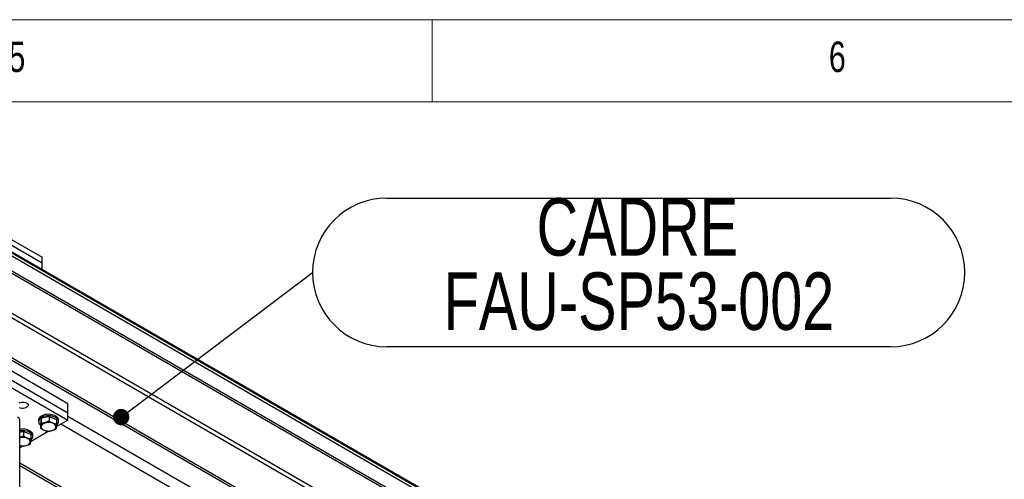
# Model space of a CAD drawing. Header units: millimetres. Extents: x 5 to 415, y 5 to 292.
# Tile 30 of 36: x 235 to 295, y 264 to 292. Entities that reach past the tile are written whole.
import ezdxf

# ---------------------------------------------------------------- set-up
doc = ezdxf.new("R2010")
doc.units = ezdxf.units.MM
doc.layers.add('NOTES', color=6, linetype='Continuous')
doc.layers.add('TRAIT-FORT', color=4, linetype='Continuous', lineweight=25)
doc.styles.add('SLDTEXTSTYLE0', font='TXT', dxfattribs={"width": 0.75})
doc.dimstyles.new('SLDDIMSTYLE2', dxfattribs={"dimtxt": 0.18, "dimasz": 1, "dimexe": 0, "dimexo": 0.0625, "dimgap": 0, "dimtad": 0, "dimtih": 1, "dimtoh": 1, "dimdec": 0, "dimrnd": 1e-09, "dimzin": 0, "dimdsep": 46, "dimtxsty": 'Standard', "dimblk1": 'DOT', "dimblk2": 'DOT', "dimsah": 1, "dimcen": 0.09, "dimadec": 0, "dimazin": 0, "dimtfac": 1, "dimtdec": 0, "dimtofl": 0, "dimtmove": 0, "dimatfit": 3, "dimldrblk": 'DOT', "dimfxl": 1, "dimfrac": 2, "dimtolj": 1, "dimtzin": 0, "dimarcsym": 0})

# ---------------------------------------------------------------- blocks, each defined once
blk = doc.blocks.new('SW_NOTE_10')
at = {"layer": 'NOTES', "color": 0}
for p, q in [((4.528, 4.528), (35.22, 4.528)), ((35.22, -4.528), (4.528, -4.528))]:
    blk.add_line(p, q, dxfattribs=at)
for centre, start, end in [((4.528, 0), 90, 270), ((35.22, 0), 270, 90)]:
    blk.add_arc(centre, 4.528, start, end, dxfattribs=at)
at = {"layer": 'NOTES', "color": 0, "char_height": 3.5, "attachment_point": 2, "style": 'SLDTEXTSTYLE0'}
for s, insert in [('CADRE', (19.794, 4.523)), ('FAU-SP53-002', (19.893, -0.002))]:
    blk.add_mtext(s, dxfattribs=dict(at, insert=insert))
blk = doc.blocks.new('_Dot')
at = {"color": 0, "linetype": 'ByBlock', "lineweight": -2}
blk.add_line((-0.5, 0), (-1, 0), dxfattribs=at)
at = {"color": 0, "linetype": 'ByBlock', "const_width": 0.5}
blk.add_lwpolyline([(-0.25, 0, 1), (0.25, 0, 1)], format="xyb", close=True, dxfattribs=at)

msp = doc.modelspace()

# ---------------------------------------------------------------- linework, layer by layer
at = {"color": 7, "linetype": 'Continuous', "lineweight": 18}
for p, q in [((415, 292), (5, 292)), ((260, 287), (260, 292)), ((410, 287), (10, 287))]:
    msp.add_line(p, q, dxfattribs=at)
at = {"layer": 'TRAIT-FORT', "color": 4, "linetype": 'Continuous', "lineweight": 25}
for p, q in [((230.642, 280.013), (285.011, 248.626)), ((230.642, 279.945), (285.011, 248.558)), ((230.642, 279.763), (285.011, 248.377)), ((232.292, 279.794), (236.22, 277.526)), ((236.22, 277.163), (232.606, 279.249)), ((230.917, 278.697), (283.164, 248.535)), ((230.917, 278.561), (283.164, 248.399)), ((228.796, 277.336), (281.043, 247.175)), ((236.22, 277.163), (236.22, 277.526)), ((228.678, 277.132), (280.925, 246.971)), ((236.22, 276.792), (236.22, 277.163)), ((228.56, 274.615), (280.807, 244.453)), ((228.678, 274.683), (280.925, 244.521)), ((237.792, 268.605), (231.899, 272.006)), ((231.899, 271.462), (237.792, 268.06)), ((231.899, 271.008), (237.792, 267.607)), ((237.792, 268.06), (237.792, 268.605)), ((236.165, 267.695), (236.12, 267.382)), ((236.658, 267.83), (236.165, 267.695)), ((236.165, 267.695), (236.165, 267.423)), ((236.658, 267.83), (236.658, 267.558)), ((236.658, 267.83), (237.106, 267.65)), ((237.106, 267.65), (237.106, 267.378)), ((237.792, 267.607), (237.792, 268.06)), ((272.872, 247.582), (237.792, 267.834)), ((234.858, 241.659), (234.858, 267.607)), ((236.002, 267.607), (236.002, 267.516)), ((236.12, 267.382), (236.12, 267.11)), ((237.792, 267.607), (237.085, 267.199)), ((237.224, 267.516), (237.224, 267.607)), ((272.243, 247.219), (237.36, 267.357)), ((235.087, 266.923), (234.858, 266.86)), ((235.087, 266.923), (235.087, 266.651)), ((235.087, 266.923), (235.535, 266.743)), ((236.627, 266.934), (235.514, 266.292)), ((235.535, 266.743), (235.535, 266.471)), ((235.653, 266.609), (235.653, 266.7)), ((235.056, 266.027), (234.858, 265.913)), ((240.62, 261.665), (234.858, 264.992)), ((234.858, 264.842), (240.62, 261.515)), ((234.858, 264.825), (234.872, 264.833))]:
    msp.add_line(p, q, dxfattribs=at)
at = {"layer": 'TRAIT-FORT', "color": 4, "linetype": 'Continuous', "lineweight": 25, "flags": 128}
for points in [[(234.821, 268.658), (234.89, 268.685), (234.969, 268.702), (235.052, 268.706), (235.135, 268.699), (235.211, 268.68), (235.278, 268.65)], [(235.278, 268.65), (235.329, 268.612), (235.362, 268.568), (235.375, 268.52), (235.367, 268.472), (235.339, 268.427), (235.292, 268.387), (235.229, 268.355), (235.155, 268.333), (235.073, 268.322), (234.99, 268.324), (234.909, 268.337), (234.837, 268.362)], [(237.224, 267.607), (237.22, 267.648), (237.197, 267.71), (237.156, 267.769), (237.097, 267.822), (237.023, 267.869), (236.935, 267.907), (236.837, 267.935), (236.732, 267.953), (236.623, 267.959), (236.514, 267.955), (236.408, 267.939), (236.308, 267.913), (236.219, 267.876), (236.142, 267.831), (236.08, 267.779), (236.035, 267.721), (236.009, 267.66), (236.002, 267.607)], [(237.1, 267.303), (237.118, 267.317), (237.171, 267.372), (237.207, 267.432), (237.223, 267.494), (237.22, 267.558), (237.197, 267.62), (237.156, 267.678), (237.097, 267.731), (237.023, 267.778), (236.935, 267.816), (236.837, 267.844), (236.732, 267.862), (236.623, 267.869), (236.514, 267.864), (236.408, 267.848), (236.308, 267.822), (236.219, 267.785), (236.142, 267.74), (236.08, 267.688), (236.035, 267.631), (236.009, 267.569), (236.002, 267.506), (236.015, 267.443), (236.047, 267.383), (236.098, 267.327), (236.12, 267.308)], [(235.653, 266.7), (235.649, 266.741), (235.626, 266.803), (235.585, 266.862), (235.526, 266.915), (235.451, 266.961), (235.364, 266.999), (235.266, 267.028), (235.161, 267.046), (235.052, 267.052), (234.943, 267.048), (234.858, 267.036)], [(237.06, 267.177), (237.058, 267.231), (237.037, 267.284), (236.997, 267.333), (236.94, 267.376), (236.869, 267.411), (236.787, 267.437), (236.697, 267.453), (236.603, 267.457), (236.51, 267.451), (236.422, 267.433), (236.342, 267.405), (236.273, 267.368), (236.22, 267.323), (236.184, 267.273), (236.166, 267.22), (236.168, 267.166), (236.19, 267.113), (236.23, 267.064), (236.286, 267.021), (236.357, 266.986), (236.44, 266.96), (236.529, 266.944), (236.623, 266.94), (236.716, 266.946), (236.805, 266.964), (236.885, 266.992), (236.953, 267.029), (237.006, 267.074), (237.043, 267.124), (237.06, 267.177)], [(235.529, 266.396), (235.546, 266.41), (235.6, 266.465), (235.635, 266.525), (235.652, 266.587), (235.649, 266.651), (235.626, 266.712), (235.585, 266.771), (235.526, 266.824), (235.451, 266.871), (235.364, 266.909), (235.266, 266.937), (235.161, 266.955), (235.052, 266.962), (234.943, 266.957), (234.858, 266.945)], [(235.489, 266.27), (235.487, 266.324), (235.465, 266.377), (235.425, 266.426), (235.369, 266.469), (235.297, 266.504), (235.215, 266.53), (235.125, 266.546), (235.032, 266.55), (234.939, 266.543), (234.858, 266.528)], [(234.858, 266.055), (234.868, 266.053), (234.958, 266.037), (235.052, 266.032), (235.145, 266.039), (235.233, 266.057), (235.313, 266.085), (235.382, 266.122), (235.435, 266.167), (235.471, 266.217), (235.489, 266.27)]]:
    msp.add_lwpolyline(points, dxfattribs=at)
at = {"layer": 'TRAIT-FORT', "color": 4, "linetype": 'Continuous', "lineweight": 25}
msp.add_arc((234.635, 267.585), 0.224, 5.6948, 65.62534, dxfattribs=at)
for points, knots in [([(236.165, 267.423), (236.164, 267.41), (236.161, 267.382), (236.157, 267.343), (236.152, 267.306), (236.147, 267.267), (236.142, 267.228), (236.136, 267.19), (236.13, 267.157), (236.126, 267.135), (236.122, 267.119), (236.121, 267.113), (236.12, 267.11)], [0, 0, 0, 0, 0.095885, 0.191949, 0.288709, 0.385785, 0.511363, 0.637841, 0.766884, 0.896648, 0.948311, 1, 1, 1, 1]), ([(236.568, 266.93), (236.529, 266.936), (236.451, 266.947), (236.334, 266.987), (236.223, 267.042), (236.154, 267.087), (236.12, 267.11)], [0, 0, 0, 0, 0.264605, 0.534948, 0.765343, 1, 1, 1, 1]), ([(236.658, 267.558), (236.615, 267.536), (236.529, 267.492), (236.401, 267.45), (236.278, 267.428), (236.203, 267.425), (236.165, 267.423)], [0, 0, 0, 0, 0.264605, 0.534948, 0.765343, 1, 1, 1, 1]), ([(236.568, 266.93), (236.611, 266.932), (236.697, 266.936), (236.826, 266.963), (236.948, 267.007), (237.023, 267.045), (237.061, 267.065)], [0, 0, 0, 0, 0.264605, 0.534948, 0.765343, 1, 1, 1, 1]), ([(236.658, 267.558), (236.697, 267.532), (236.776, 267.481), (236.892, 267.427), (237.004, 267.393), (237.072, 267.383), (237.106, 267.378)], [0, 0, 0, 0, 0.264605, 0.534948, 0.765343, 1, 1, 1, 1]), ([(237.106, 267.378), (237.105, 267.365), (237.102, 267.337), (237.098, 267.298), (237.093, 267.26), (237.089, 267.221), (237.083, 267.183), (237.077, 267.145), (237.072, 267.112), (237.066, 267.086), (237.063, 267.071), (237.061, 267.065)], [0, 0, 0, 0, 0.095886, 0.19195, 0.28871, 0.385788, 0.511366, 0.637845, 0.766889, 0.896653, 1, 1, 1, 1]), ([(235.087, 266.651), (235.044, 266.629), (234.969, 266.59), (234.891, 266.566), (234.858, 266.556)], [0, 0, 0, 0, 0.568963, 1, 1, 1, 1]), ([(235.087, 266.651), (235.126, 266.625), (235.204, 266.574), (235.321, 266.52), (235.432, 266.486), (235.501, 266.476), (235.535, 266.471)], [0, 0, 0, 0, 0.264605, 0.534948, 0.765343, 1, 1, 1, 1]), ([(235.535, 266.471), (235.534, 266.458), (235.531, 266.43), (235.526, 266.391), (235.522, 266.353), (235.517, 266.314), (235.512, 266.275), (235.506, 266.238), (235.5, 266.205), (235.495, 266.178), (235.491, 266.164), (235.49, 266.158)], [0, 0, 0, 0, 0.095886, 0.19195, 0.28871, 0.385788, 0.511366, 0.637845, 0.766889, 0.896653, 1, 1, 1, 1]), ([(234.997, 266.023), (234.958, 266.027), (234.912, 266.032), (234.865, 266.049), (234.858, 266.051)], [0, 0, 0, 0, 0.8473857, 1, 1, 1, 1]), ([(234.997, 266.023), (235.039, 266.025), (235.126, 266.028), (235.254, 266.056), (235.377, 266.1), (235.452, 266.138), (235.49, 266.158)], [0, 0, 0, 0, 0.264605, 0.534948, 0.765343, 1, 1, 1, 1])]:
    msp.add_open_spline(points, degree=3, knots=knots, dxfattribs=at)

# ---------------------------------------------------------------- block references
at = {"layer": 'NOTES', "color": 211}
msp.add_blockref('SW_NOTE_10', (252.704, 276.604), dxfattribs=at)

# ---------------------------------------------------------------- texts
at = {"layer": 'NOTES', "color": 211, "char_height": 1.852, "attachment_point": 1, "style": 'SLDTEXTSTYLE0'}
for s, insert in [('5', (234.167, 290.668)), ('6', (284.167, 290.668))]:
    msp.add_mtext(s, dxfattribs=dict(at, insert=insert))

# ---------------------------------------------------------------- leaders
at = {"layer": 'NOTES', "color": 211}
msp.add_leader([(241.039, 267.789), (252.704, 276.604)], dimstyle='SLDDIMSTYLE2', dxfattribs=at)

doc.saveas('drawing.dxf')
